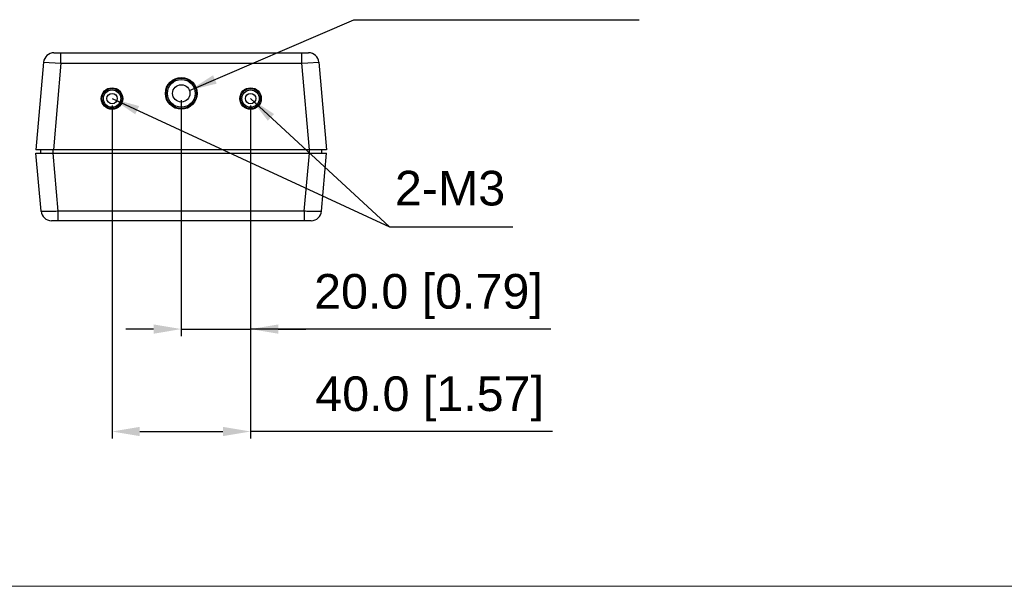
# Model space of a CAD drawing. Header units: millimetres. Extents: x 3925 to 5043, y -86 to 778.
# Tile 105 of 113: x 4716 to 4859, y 388 to 470. Entities that reach past the tile are written whole.
import ezdxf

# ---------------------------------------------------------------- set-up
doc = ezdxf.new("R2010")
doc.units = ezdxf.units.MM
doc.header["$LTSCALE"] = 46.255
doc.header["$PDMODE"] = 3
doc.header["$PDSIZE"] = 1
doc.linetypes.add('SLD-Solid', pattern=[0])
doc.layers.get('0').update_dxf_attribs({"linetype": 'CONTINUOUS'})
doc.layers.get('Defpoints').update_dxf_attribs({"linetype": 'CONTINUOUS'})
for name, color, linetype in [('COVER-BACK-CDXF_CONTINUOUS_LINE', 7, 'CONTINUOUS'), ('COVER-FRONT-DXF_CONTINUOUS_LINE', 7, 'CONTINUOUS'), ('STANDOFF-M3-DXF_CONTINUOUS_LINE', 7, 'CONTINUOUS'), ('STANDOFF-TRIDXF_CONTINUOUS_LINE', 7, 'CONTINUOUS')]:
    doc.layers.add(name, color=color, linetype=linetype)
doc.layers.add('Form', color=7, linetype='CONTINUOUS', lineweight=13)
doc.styles.add('SLDTEXTSTYLE0', font='arialbd.ttf', dxfattribs={"height": 5.5})
doc.styles.add('SLDTEXTSTYLE2', font='arial.ttf')
doc.dimstyles.new('SLDDIMSTYLE1', dxfattribs={"dimtxt": 5.650301, "dimasz": 4.572, "dimexe": 0, "dimexo": 0.0625, "dimgap": 1.412575, "dimtad": 0, "dimtih": 1, "dimtoh": 1, "dimlfac": 3.5, "dimrnd": 1e-09, "dimzin": 4, "dimdsep": 46, "dimtxsty": 'SLDTEXTSTYLE0', "dimsah": 1, "dimcen": 0.09, "dimadec": 0, "dimazin": 1, "dimtol": 1, "dimtp": 0.8, "dimtm": 0.8, "dimtfac": 1, "dimtdec": 1, "dimtofl": 0, "dimtmove": 0, "dimatfit": 3, "dimfxl": 1, "dimfrac": 2, "dimtolj": 1, "dimarcsym": 0})

# ---------------------------------------------------------------- blocks, each defined once
blk = doc.blocks.new('*D60')
at = {"color": 0, "linetype": 'Continuous', "lineweight": -2}
for p, q in [((4729.8, 457.6), (4729.8, 409.52)), ((4749.8, 457.6), (4749.8, 409.52)), ((4733.8, 410.52), (4745.8, 410.52)), ((4793.39, 410.52), (4749.8, 410.52))]:
    blk.add_line(p, q, dxfattribs=at)
at = {"color": 0, "linetype": 'Continuous'}
for points in [[(4733.8, 411.19), (4733.8, 409.85), (4729.8, 410.52)], [(4745.8, 411.19), (4745.8, 409.85), (4749.8, 410.52)]]:
    blk.add_solid(points, dxfattribs=at)
at = {"layer": 'Defpoints', "color": 0, "linetype": 'Continuous'}
for p in [(4729.8, 458.6), (4749.8, 458.6), (4749.8, 410.52)]:
    blk.add_point(p, dxfattribs=at)
at = {"color": 0, "linetype": 'Continuous', "lineweight": 0, "insert": (4775.65, 415.22), "char_height": 5, "attachment_point": 5, "style": 'SLDTEXTSTYLE2'}
blk.add_mtext('\\A1;40.0 [1.57]', dxfattribs=at)
blk = doc.blocks.new('*D61')
at = {"color": 0, "linetype": 'Continuous', "lineweight": -2}
for p, q in [((4739.8, 458.35), (4739.8, 424.31)), ((4749.8, 457.6), (4749.8, 424.31)), ((4735.8, 425.31), (4731.8, 425.31)), ((4739.8, 425.31), (4749.8, 425.31)), ((4793.16, 425.31), (4749.8, 425.31)), ((4753.8, 425.31), (4757.8, 425.31))]:
    blk.add_line(p, q, dxfattribs=at)
at = {"color": 0, "linetype": 'Continuous'}
for points in [[(4735.8, 425.98), (4735.8, 424.64), (4739.8, 425.31)], [(4753.8, 425.98), (4753.8, 424.64), (4749.8, 425.31)]]:
    blk.add_solid(points, dxfattribs=at)
at = {"layer": 'Defpoints', "color": 0, "linetype": 'Continuous'}
for p in [(4739.8, 459.35), (4749.8, 458.6), (4749.8, 425.31)]:
    blk.add_point(p, dxfattribs=at)
at = {"color": 0, "linetype": 'Continuous', "lineweight": 0, "insert": (4775.48, 430.01), "char_height": 5, "attachment_point": 5, "style": 'SLDTEXTSTYLE2'}
blk.add_mtext('\\A1;20.0 [0.79]', dxfattribs=at)

msp = doc.modelspace()

# ---------------------------------------------------------------- linework, layer by layer
at = {"layer": 'COVER-BACK-CDXF_CONTINUOUS_LINE', "color": 7, "linetype": 'Continuous'}
for p, q in [((4719.555, 442.3268), (4718.8217, 450.7076)), ((4718.8217, 450.7076), (4760.778, 450.7076)), ((4719.4999, 450.7076), (4719.4999, 451.2076)), ((4760.0448, 442.3268), (4760.778, 450.7076)), ((4760.0999, 450.7076), (4760.0999, 451.2076)), ((4758.5505, 440.9576), (4721.0492, 440.9576))]:
    msp.add_line(p, q, dxfattribs=at)
at = {"layer": 'COVER-BACK-CDXF_CONTINUOUS_LINE', "color": 9, "linetype": 'Continuous'}
for p, q in [((4721.2999, 450.7076), (4721.2999, 451.2076)), ((4722.0454, 442.3268), (4721.3122, 450.7076)), ((4757.5543, 442.3268), (4758.2875, 450.7076)), ((4758.2998, 450.7076), (4758.2998, 451.2076)), ((4722.0454, 440.9576), (4722.0454, 442.3268)), ((4757.5543, 442.3268), (4722.0454, 442.3268)), ((4757.5543, 442.3268), (4757.5543, 440.9576))]:
    msp.add_line(p, q, dxfattribs=at)
for points in [[(4722.0454, 442.3268), (4721.8597, 442.3176), (4721.675, 442.3091), (4721.4924, 442.3013), (4721.3129, 442.2945), (4721.1375, 442.2886), (4720.9672, 442.2836), (4720.8029, 442.2796), (4720.6455, 442.2765), (4720.4959, 442.2745), (4720.3549, 442.2735), (4720.2233, 442.2735), (4720.1019, 442.2745), (4719.9913, 442.2766), (4719.8921, 442.2796), (4719.8048, 442.2836), (4719.7301, 442.2886), (4719.6682, 442.2945), (4719.6195, 442.3013), (4719.5843, 442.3091), (4719.5627, 442.3176), (4719.555, 442.3268)], [(4760.0448, 442.3268), (4760.037, 442.3176), (4760.0155, 442.3091), (4759.9802, 442.3013), (4759.9315, 442.2945), (4759.8696, 442.2886), (4759.7948, 442.2836), (4759.7076, 442.2796), (4759.6084, 442.2765), (4759.4978, 442.2745), (4759.3763, 442.2735), (4759.2447, 442.2735), (4759.1037, 442.2745), (4758.9541, 442.2766), (4758.7967, 442.2796), (4758.6324, 442.2836), (4758.4621, 442.2886), (4758.2867, 442.2945), (4758.1073, 442.3013), (4757.9247, 442.3091), (4757.74, 442.3176), (4757.5543, 442.3268)]]:
    msp.add_lwpolyline(points, dxfattribs=at)
at = {"layer": 'COVER-BACK-CDXF_CONTINUOUS_LINE', "color": 7, "linetype": 'Continuous'}
for centre, radius, start, end in [((4721.0492, 442.4576), 1.5, 185, 270), ((4758.5505, 442.4576), 1.5, 270, 355), ((4759.0427, 441.5871), 0.5, 298.095349, 299.486484)]:
    msp.add_arc(centre, radius, start, end, dxfattribs=at)
at = {"layer": 'COVER-FRONT-DXF_CONTINUOUS_LINE', "color": 7, "linetype": 'Continuous'}
for p, q in [((4721.4211, 465.2076), (4758.1786, 465.2076)), ((4719.9268, 463.8383), (4718.8217, 451.2076)), ((4759.6729, 463.8383), (4760.778, 451.2076)), ((4760.778, 451.2076), (4718.8217, 451.2076))]:
    msp.add_line(p, q, dxfattribs=at)
at = {"layer": 'COVER-FRONT-DXF_CONTINUOUS_LINE', "color": 9, "linetype": 'Continuous'}
for p, q in [((4722.4249, 463.7076), (4722.4249, 465.2076)), ((4757.1748, 465.2076), (4757.1748, 463.7076)), ((4719.9268, 463.8383), (4722.4249, 463.7076)), ((4722.4249, 463.7076), (4721.3313, 451.2076)), ((4722.4249, 463.7076), (4757.1748, 463.7076)), ((4757.1748, 463.7076), (4758.0876, 463.7553)), ((4757.1748, 463.7076), (4758.2684, 451.2076)), ((4758.0876, 463.7553), (4759.6729, 463.8383))]:
    msp.add_line(p, q, dxfattribs=at)
for centre, radius in [((4739.7999, 459.3476), 2.3), ((4729.7999, 458.5976), 1.55), ((4749.7999, 458.5976), 1.55)]:
    msp.add_circle(centre, radius, dxfattribs=at)
at = {"layer": 'COVER-FRONT-DXF_CONTINUOUS_LINE', "color": 7, "linetype": 'Continuous'}
for centre, radius in [((4739.7999, 459.3476), 2.2), ((4729.7999, 458.5976), 1.45), ((4749.7999, 458.5976), 1.45)]:
    msp.add_circle(centre, radius, dxfattribs=at)
for centre, start, end in [((4721.4211, 463.7076), 90, 175), ((4758.1786, 463.7076), 5, 90)]:
    msp.add_arc(centre, 1.5, start, end, dxfattribs=at)
at = {"layer": 'Form', "color": 7, "linetype": 'SLD-Solid', "lineweight": 0}
msp.add_line((4623.4114, 388.1671), (5030.1861, 388.1671), dxfattribs=at)
at = {"layer": 'STANDOFF-M3-DXF_CONTINUOUS_LINE', "color": 7, "linetype": 'Continuous'}
for centre, radius in [((4729.7999, 458.5976), 1.25), ((4729.7999, 458.5976), 0.75), ((4749.7999, 458.5976), 1.25), ((4749.7999, 458.5976), 0.75)]:
    msp.add_circle(centre, radius, dxfattribs=at)
at = {"layer": 'STANDOFF-TRIDXF_CONTINUOUS_LINE', "color": 7, "linetype": 'Continuous'}
for radius in [2, 1.25]:
    msp.add_circle((4739.7999, 459.3476), radius, dxfattribs=at)

# ---------------------------------------------------------------- texts
at = {"color": 2, "linetype": 'Continuous', "lineweight": 0, "insert": (4770.6416, 448.1591), "char_height": 5, "attachment_point": 1, "style": 'SLDTEXTSTYLE2'}
msp.add_mtext('2-M3', dxfattribs=at)

# ---------------------------------------------------------------- dimensions: what is measured, and where the dimension line sits
at = {"color": 2, "linetype": 'Continuous', "lineweight": 0}
for base, p1, picture, middle in [((4749.7999, 425.3085), (4739.7999, 459.3476), '*D61', (4775.484, 425.3085)), ((4749.7999, 410.5185), (4729.7999, 458.5976), '*D60', (4775.6513, 410.5185))]:
    dim = msp.add_linear_dim(base=base, p1=p1, p2=(4749.7999, 458.5976), text='<>[]', dimstyle='SLDDIMSTYLE1', override={"dimtxt": 5, "dimasz": 4, "dimexe": 1, "dimexo": 1, "dimgap": 1.5, "dimtad": 1, "dimtih": 0, "dimdec": 1, "dimlfac": 2, "dimtxsty": 'SLDTEXTSTYLE2', "dimdle": 1, "dimtol": 0, "dimtp": 0.5, "dimtm": 0.5, "dimtdec": 3, "dimtix": 1, "dimtmove": 1}, dxfattribs=at)
    dim.commit()
    dim.dimension.update_dxf_attribs({"geometry": picture, "text_midpoint": middle, "dimtype": 160})

# ---------------------------------------------------------------- leaders
at = {"color": 2, "linetype": 'Continuous', "lineweight": 0, "annotation_type": 0, "has_hookline": 1, "hookline_direction": 1}
for points in [[(4740.9737, 459.7771), (4764.7127, 469.9787), (4805.9066, 469.9844)], [(4729.7999, 458.5976), (4769.8515, 440.0636), (4787.6454, 440.0636)], [(4749.7999, 458.5976), (4769.8515, 440.0636), (4787.6454, 440.0636)]]:
    msp.add_leader(points, dimstyle='SLDDIMSTYLE1', override={"dimasz": 4, "dimtad": 0}, dxfattribs=at)

doc.saveas('drawing.dxf')
